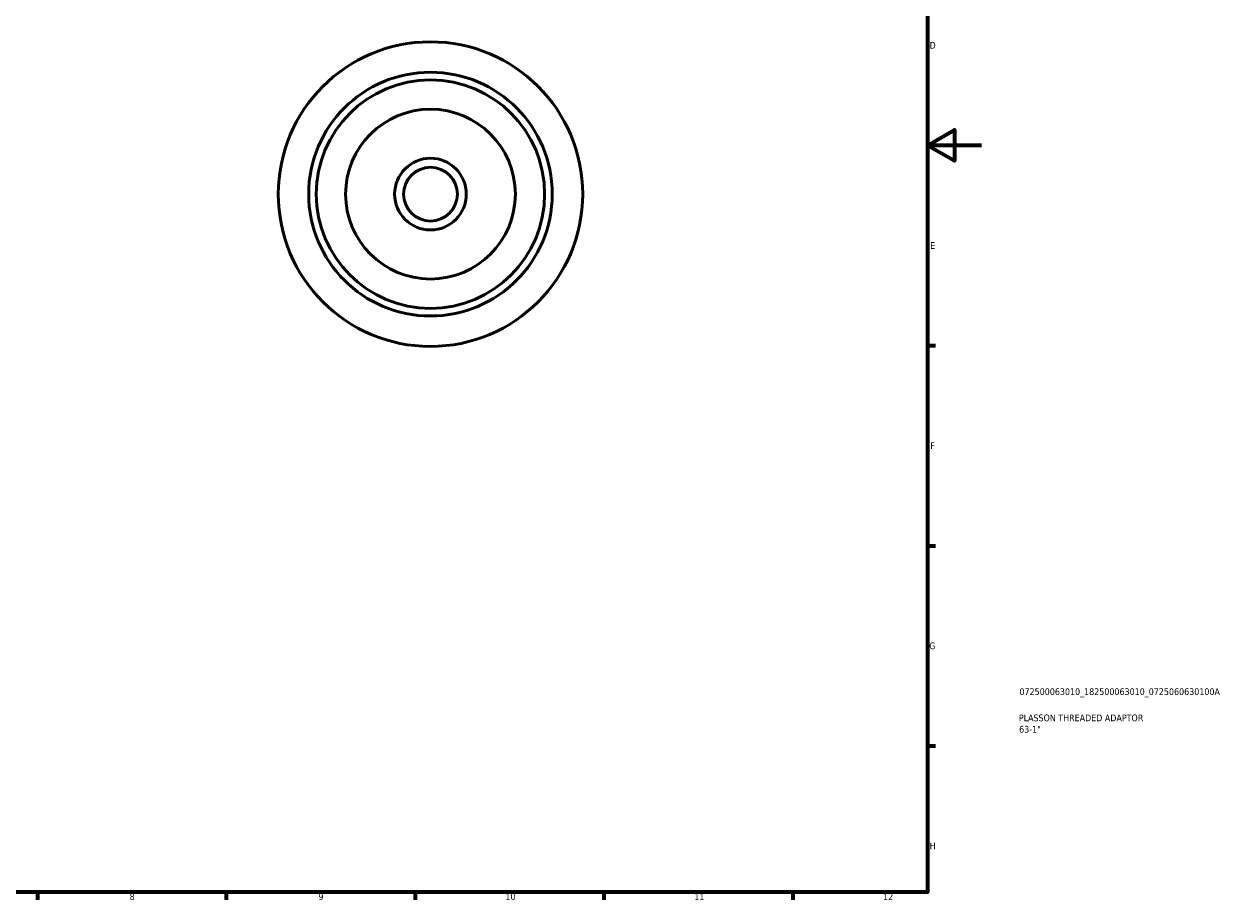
# Model space of a CAD drawing. Header units: millimetres. Extents: x -20 to 931, y -14 to 609.
# Tile 4 of 5: x 486 to 931, y 17 to 342. Entities that reach past the tile are written whole.
import ezdxf

# ---------------------------------------------------------------- set-up
doc = ezdxf.new("R2010")
doc.units = ezdxf.units.MM
for name, color, linetype, lineweight in [('Border (ISO)', 7, 'Continuous', 70), ('Title (ISO)', 7, 'Continuous', 50), ('Visible (ISO)', 7, 'Continuous', 50)]:
    doc.layers.add(name, color=color, linetype=linetype, lineweight=lineweight)
doc.styles.add('Note Text (ISO)', font='tahoma.ttf')

# ---------------------------------------------------------------- blocks, each defined once
blk = doc.blocks.new('Borders Default Border')
at = {"layer": 'Border (ISO)'}
for p, q in [((821, 222.75), (823.9, 222.75)), ((821, 148.5), (823.9, 148.5)), ((821, 74.25), (823.9, 74.25)), ((490.58, 20), (490.58, 17.1)), ((560.67, 20), (560.67, 17.1)), ((630.75, 20), (630.75, 17.1)), ((700.83, 20), (700.83, 17.1)), ((770.92, 20), (770.92, 17.1))]:
    blk.add_line(p, q, dxfattribs=at)
at = {"layer": 'Border (ISO)', "flags": 128}
for points in [[(20, 20), (20, 574), (821, 574), (821, 20), (20, 20)], [(841, 297), (821, 297), (831, 302.77), (831, 291.23), (821, 297)]]:
    blk.add_lwpolyline(points, dxfattribs=at)
at = {"layer": 'Border (ISO)', "color": 232, "true_color": 0xca0064, "char_height": 2.5, "attachment_point": 7, "style": 'Note Text (ISO)'}
for s, insert in [('D', (821.73, 332.88)), ('E', (821.94, 258.63)), ('F', (822, 184.38)), ('G', (821.61, 110.08)), ('H', (821.74, 35.88)), ('8', (524.81, 17.04)), ('9', (594.88, 17.05)), ('10', (664.29, 17.05)), ('11', (734.37, 17.1)), ('12', (804.46, 17.1))]:
    blk.add_mtext(s, dxfattribs=dict(at, insert=insert))
blk = doc.blocks.new('Title Blocks ISO')
at = {"layer": 'Title (ISO)', "color": 232, "true_color": 0xca0064, "style": 'Note Text (ISO)'}
for tag, p in [('PART_NUMBER_001', (34.08, 73.13)), ('DESCRIPTION_001', (33.84, 63.4)), ('DESCRIPTION_002', (33.95, 59.18))]:
    blk.add_attdef(tag, p, '', height=2.5, dxfattribs=at)

msp = doc.modelspace()

# ---------------------------------------------------------------- linework, layer by layer
at = {"layer": 'Visible (ISO)'}
for radius in [56.5, 45.2, 42.375, 31.5, 13.2996, 9.9747]:
    msp.add_circle((636.4637, 278.9274), radius, dxfattribs=at)

# ---------------------------------------------------------------- block references
msp.add_blockref('Borders Default Border', (0, 0))
msp.add_blockref('Title Blocks ISO', (821, 20)).add_auto_attribs({'PART_NUMBER_001': '072500063010_182500063010_0725060630100A', 'DESCRIPTION_001': 'PLASSON THREADED ADAPTOR', 'DESCRIPTION_002': '63-1"'})

doc.saveas('drawing.dxf')
